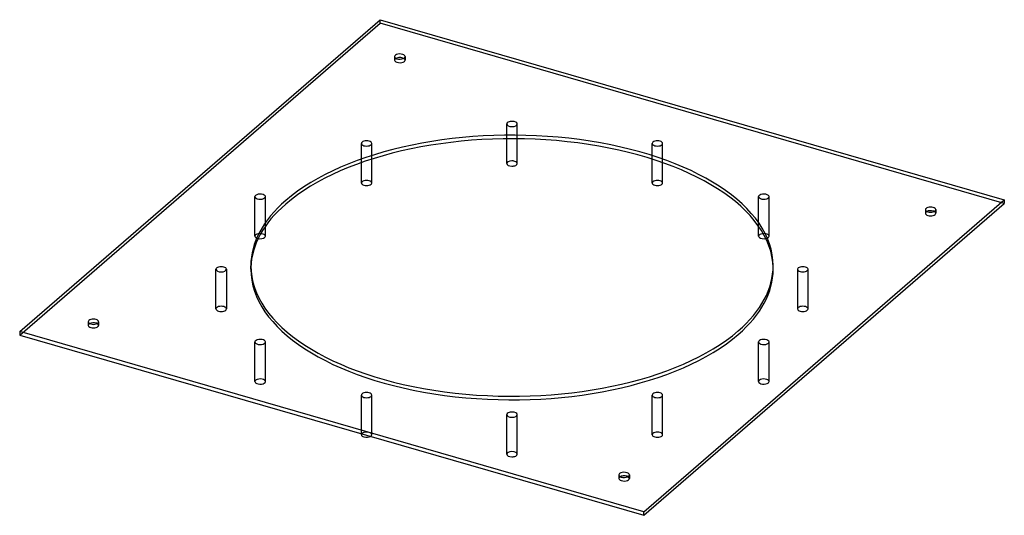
# Model space of a CAD drawing. Header units: millimetres. Extents: x -474 to 474, y -240 to 237.
import ezdxf

# ---------------------------------------------------------------- set-up
doc = ezdxf.new("R2010")
doc.units = ezdxf.units.MM
doc.layers.add('HIDDEN', color=7, linetype='Continuous')
doc.layers.add('THICK', color=7, linetype='Continuous')

msp = doc.modelspace()

# ---------------------------------------------------------------- linework, layer by layer
at = {"layer": 'HIDDEN'}
for p, q in [((-474.01, -66.97), (-127.01, 233.54)), ((-127.01, 233.54), (-127.01, 237.01)), ((474.01, 60.04), (-127.01, 233.54)), ((-112.98, 201.49), (-112.98, 198.02)), ((-102.98, 201.49), (-102.98, 198.02)), ((-5, 122.26), (-5, 136.54)), ((5, 122.26), (5, 136.54)), ((-145, 99.28), (-145, 117.78)), ((-135, 102.63), (-135, 117.78)), ((135, 102.63), (135, 117.78)), ((145, 99.28), (145, 117.78)), ((-247.49, 28.43), (-247.49, 66.54)), ((-237.49, 37.92), (-237.49, 66.54)), ((237.49, 37.92), (237.49, 66.54)), ((247.49, 28.43), (247.49, 66.54)), ((397.98, 53.99), (397.98, 50.52)), ((407.98, 53.99), (407.98, 50.52)), ((-251.5, -3.46), (-251.5, 0)), ((-285, -41.57), (-285, -3.46)), ((-275, -3.46), (-275, -41.57)), ((251.5, -3.46), (251.5, 0)), ((275, -3.46), (275, -41.57)), ((285, -41.57), (285, -3.46)), ((-407.98, -53.99), (-407.98, -57.45)), ((-397.98, -53.99), (-397.98, -57.45)), ((-247.49, -111.57), (-247.49, -73.46)), ((-237.49, -111.57), (-237.49, -73.46)), ((237.49, -111.57), (237.49, -73.46)), ((247.49, -111.57), (247.49, -73.46)), ((-145, -161.95), (-145, -124.71)), ((-135, -162.81), (-135, -124.71)), ((135, -162.81), (135, -124.71)), ((145, -162.81), (145, -124.71)), ((-5, -181.57), (-5, -143.46)), ((5, -181.57), (5, -143.46)), ((102.98, -201.49), (102.98, -204.95)), ((112.98, -201.49), (112.98, -204.95))]:
    msp.add_line(p, q, dxfattribs=at)
for centre, major_axis, start_param, end_param in [((-107.98, 198.02), (5, 0), 2.617994, 3.141499), ((-107.98, 198.02), (5, 0), 2.376202, 2.617994), ((-107.98, 198.02), (5, 0), -0.000094, 0.765391), ((-107.98, 198.02), (5, 0), 3.141499, 5.759587), ((-107.98, 198.02), (5, 0), -0.523599, -0.000094), ((0, 136.54), (5, 0), 1.570796, 3.141593), ((0, 136.54), (5, 0), 3.141593, 4.712389), ((0, 136.54), (5, 0), 0, 1.570796), ((0, 136.54), (5, 0), -1.570796, 0), ((-140, 117.78), (5, 0), 2.094395, 3.141561), ((-140, 117.78), (5, 0), 3.141561, 5.235988), ((-140, 117.78), (5, 0), -0.000031, 2.094395), ((-140, 117.78), (5, 0), -1.047198, -0.000031), ((140, 117.78), (5, 0), 1.047198, 3.141624), ((140, 117.78), (5, 0), -3.141561, -2.094395), ((140, 117.78), (5, 0), -2.094395, 0.000031), ((140, 117.78), (5, 0), 0.000031, 1.047198), ((0, 98.43), (-5, 0), -1.570796, 0), ((0, 98.43), (-5, 0), -3.141593, -1.570796), ((-140, 79.67), (-5, 0), -1.047198, -0.000031), ((-140, 79.67), (-5, 0), 3.141561, 5.235988), ((140, 79.67), (-5, 0), -2.094395, 0.000031), ((140, 79.67), (-5, 0), -3.141561, -2.094395), ((-242.49, 66.54), (5, 0), 2.617994, 3.141499), ((-242.49, 66.54), (5, 0), 3.141499, 5.759587), ((-242.49, 66.54), (5, 0), -0.000094, 2.617994), ((-242.49, 66.54), (5, 0), -0.523599, -0.000094), ((242.49, 66.54), (5, 0), 0.523599, 3.141686), ((242.49, 66.54), (5, 0), -3.141499, -2.617994), ((242.49, 66.54), (5, 0), -2.617994, 0.000094), ((242.49, 66.54), (5, 0), 0.000094, 0.523599), ((402.98, 50.52), (5, 0), 2.376202, 3.141624), ((402.98, 50.52), (5, 0), -3.141561, -2.094395), ((402.98, 50.52), (5, 0), -2.094395, 0.000031), ((402.98, 50.52), (5, 0), 0.000031, 0.765391), ((-242.49, 28.43), (-5, 0), -0.523599, -0.000094), ((-242.49, 28.43), (-5, 0), 3.141499, 5.759587), ((242.49, 28.43), (-5, 0), -2.617994, 0.000094), ((242.49, 28.43), (-5, 0), -3.141499, -2.617994), ((-242.49, 28.43), (-5, 0), -0.000094, 1.170245), ((242.49, 28.43), (-5, 0), 1.971348, 3.141686), ((-280, -3.46), (5, 0), 0, 3.141593), ((-280, -3.46), (5, 0), 3.141593, 6.283185), ((0, -3.46), (251.5, 0), 3.127818, 3.141591), ((0, -3.46), (251.5, 0), 3.141591, 5.759587), ((0, -3.46), (251.5, 0), -0.523599, -0.000001), ((0, -3.46), (251.5, 0), -0.000001, 0.013774), ((280, -3.46), (5, 0), 0, 3.141593), ((280, -3.46), (5, 0), -3.141593, 0), ((-280, -41.57), (-5, 0), -3.141593, 0), ((-280, -41.57), (-5, 0), 0, 3.141593), ((280, -41.57), (-5, 0), -3.141593, 0), ((280, -41.57), (-5, 0), 0, 3.141593), ((-402.98, -57.45), (5, 0), 2.376202, 3.141624), ((-402.98, -57.45), (5, 0), 0.000031, 0.765391), ((-402.98, -57.45), (5, 0), -3.141561, -2.094395), ((-402.98, -57.45), (5, 0), -2.094395, 0.000031), ((-242.49, -73.46), (5, 0), 0.523599, 3.141686), ((-242.49, -73.46), (5, 0), -3.141499, -2.617994), ((-242.49, -73.46), (5, 0), -2.617994, 0.000094), ((-242.49, -73.46), (5, 0), 0.000094, 0.523599), ((242.49, -73.46), (5, 0), 2.617994, 3.141499), ((242.49, -73.46), (5, 0), 3.141499, 5.759587), ((242.49, -73.46), (5, 0), -0.000094, 2.617994), ((242.49, -73.46), (5, 0), -0.523599, -0.000094), ((-242.49, -111.57), (-5, 0), -2.617994, 0.000094), ((-242.49, -111.57), (-5, 0), 0.000094, 0.523599), ((-242.49, -111.57), (-5, 0), 0.523599, 3.141686), ((-242.49, -111.57), (-5, 0), -3.141499, -2.617994), ((242.49, -111.57), (-5, 0), -0.523599, -0.000094), ((242.49, -111.57), (-5, 0), -0.000094, 2.617994), ((242.49, -111.57), (-5, 0), 3.141499, 5.759587), ((242.49, -111.57), (-5, 0), 2.617994, 3.141499), ((-140, -124.71), (5, 0), 1.047198, 3.141624), ((-140, -124.71), (5, 0), 0.000031, 1.047198), ((140, -124.71), (5, 0), 2.094395, 3.141561), ((140, -124.71), (5, 0), -0.000031, 2.094395), ((-140, -124.71), (5, 0), -3.141561, -2.094395), ((-140, -124.71), (5, 0), -2.094395, 0.000031), ((140, -124.71), (5, 0), 3.141561, 5.235988), ((140, -124.71), (5, 0), -1.047198, -0.000031), ((0, -143.46), (5, 0), 1.570796, 3.141593), ((0, -143.46), (5, 0), 0, 1.570796), ((0, -143.46), (5, 0), 3.141593, 4.712389), ((0, -143.46), (5, 0), -1.570796, 0), ((-140, -162.81), (-5, 0), -2.094395, 0.000031), ((-140, -162.81), (-5, 0), -3.141561, -2.094395), ((140, -162.81), (-5, 0), -1.047198, -0.000031), ((140, -162.81), (-5, 0), 3.141561, 5.235988), ((-140, -162.81), (-5, 0), 2.416636, 3.141624), ((140, -162.81), (-5, 0), -0.000031, 2.094395), ((140, -162.81), (-5, 0), 2.094395, 3.141561), ((0, -181.57), (-5, 0), -1.570796, 0), ((0, -181.57), (-5, 0), 3.141593, 4.712389), ((0, -181.57), (-5, 0), 0, 1.570796), ((0, -181.57), (-5, 0), 1.570796, 3.141593), ((107.98, -204.95), (5, 0), 2.617994, 3.141499), ((107.98, -204.95), (5, 0), 3.141499, 5.759587), ((107.98, -204.95), (5, 0), 2.376202, 2.617994), ((107.98, -204.95), (5, 0), -0.000094, 0.765391), ((107.98, -204.95), (5, 0), -0.523599, -0.000094)]:
    msp.add_ellipse(centre, major_axis=major_axis, ratio=0.5, start_param=start_param, end_param=end_param, dxfattribs=at)
at = {"layer": 'THICK'}
for p, q in [((-474.01, -63.51), (-127.01, 237.01)), ((-127.01, 237.01), (474.01, 63.51)), ((-5, 98.43), (-5, 122.26)), ((5, 98.43), (5, 122.26)), ((-145, 79.67), (-145, 99.28)), ((-135, 79.67), (-135, 102.63)), ((135, 79.67), (135, 102.63)), ((145, 79.67), (145, 99.28)), ((127.01, -237.01), (474.01, 63.51)), ((127.01, -240.47), (474.01, 60.04)), ((474.01, 63.51), (474.01, 60.04)), ((-237.49, 28.43), (-237.49, 37.92)), ((237.49, 28.43), (237.49, 37.92)), ((127.01, -237.01), (-474.01, -63.51)), ((-474.01, -63.51), (-474.01, -66.97)), ((-474.01, -66.97), (127.01, -240.47)), ((-145, -162.81), (-145, -161.95)), ((127.01, -240.47), (127.01, -237.01))]:
    msp.add_line(p, q, dxfattribs=at)
for centre, major_axis, start_param, end_param in [((-107.98, 201.49), (-5, 0), -0.523599, -0.000094), ((-107.98, 201.49), (-5, 0), -0.000094, 2.617994), ((-107.98, 201.49), (-5, 0), 3.141499, 5.759587), ((-107.98, 198.02), (5, 0), 0.765391, 2.376202), ((-107.98, 201.49), (-5, 0), 2.617994, 3.141499), ((0, 0), (-251.5, 0), 3.141591, 5.759587), ((0, -3.46), (251.5, 0), 0.013774, 2.617994), ((0, 98.43), (-5, 0), 0, 1.570796), ((0, 98.43), (-5, 0), 1.570796, 3.141593), ((-140, 79.67), (-5, 0), -0.000031, 2.094395), ((-140, 79.67), (-5, 0), 2.094395, 3.141561), ((140, 79.67), (-5, 0), 0.000031, 1.047198), ((140, 79.67), (-5, 0), 1.047198, 3.141624), ((0, 0), (-251.5, 0), -0.523599, -0.000001), ((0, -3.46), (251.5, 0), 2.617994, 3.127818), ((402.98, 53.99), (-5, 0), -2.094395, 0.000031), ((402.98, 53.99), (-5, 0), 0.000031, 1.047198), ((402.98, 50.52), (5, 0), 1.047198, 2.376202), ((402.98, 53.99), (-5, 0), 1.047198, 3.141624), ((402.98, 53.99), (-5, 0), -3.141561, -2.094395), ((402.98, 50.52), (5, 0), 0.765391, 1.047198), ((-242.49, 28.43), (-5, 0), 1.170245, 2.617994), ((-242.49, 28.43), (-5, 0), 2.617994, 3.141499), ((242.49, 28.43), (-5, 0), 0.000094, 0.523599), ((242.49, 28.43), (-5, 0), 0.523599, 1.971348), ((0, 0), (-251.5, 0), -0.000001, 2.617994), ((0, 0), (-251.5, 0), 2.617994, 3.141591), ((-402.98, -53.99), (-5, 0), -2.094395, 0.000031), ((-402.98, -53.99), (-5, 0), 0.000031, 1.047198), ((-402.98, -57.45), (5, 0), 1.047198, 2.376202), ((-402.98, -53.99), (-5, 0), 1.047198, 3.141624), ((-402.98, -53.99), (-5, 0), -3.141561, -2.094395), ((-402.98, -57.45), (5, 0), 0.765391, 1.047198), ((-140, -162.81), (-5, 0), 0.000031, 1.047198), ((-140, -162.81), (-5, 0), 1.047198, 2.416636), ((107.98, -201.49), (-5, 0), 3.141499, 5.759587), ((107.98, -201.49), (-5, 0), -0.523599, -0.000094), ((107.98, -201.49), (-5, 0), -0.000094, 2.617994), ((107.98, -204.95), (5, 0), 0.765391, 2.376202), ((107.98, -201.49), (-5, 0), 2.617994, 3.141499)]:
    msp.add_ellipse(centre, major_axis=major_axis, ratio=0.5, start_param=start_param, end_param=end_param, dxfattribs=at)

doc.saveas('drawing.dxf')
